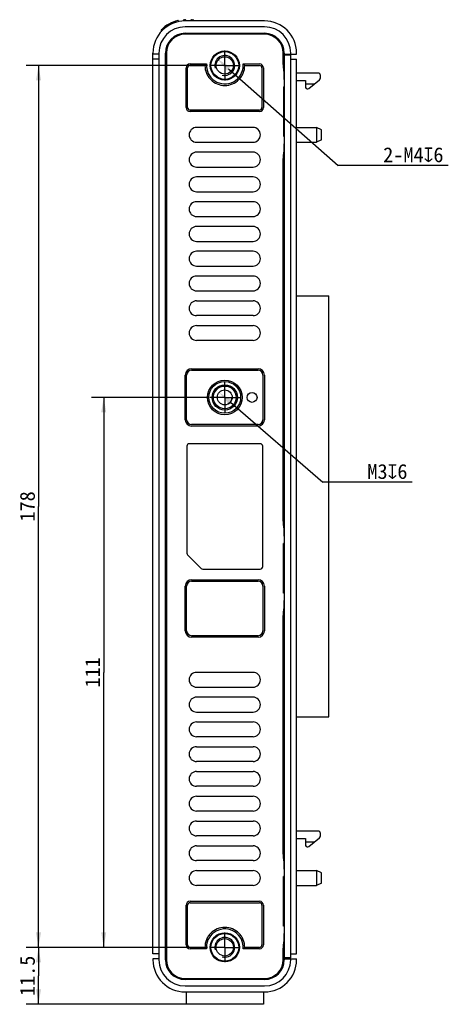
# Model space of a CAD drawing. Header units: millimetres. Extents: x 0 to 1189, y 0 to 841.
# Tile 1 of 6: x 304 to 391, y 343 to 542. Entities that reach past the tile are written whole.
import ezdxf

# ---------------------------------------------------------------- set-up
doc = ezdxf.new("R2010")
doc.units = ezdxf.units.MM
doc.header["$LTSCALE"] = 65.395
doc.header["$PDMODE"] = 3
doc.header["$PDSIZE"] = 8
doc.linetypes.add('CENTER', pattern=[0.6, 0.375, -0.075, 0.075, -0.075])
doc.layers.get('0').update_dxf_attribs({"linetype": 'CONTINUOUS'})
doc.layers.get('Defpoints').update_dxf_attribs({"linetype": 'CONTINUOUS'})
for name, color, linetype in [('00_COMPONENTS', 7, 'CONTINUOUS'), ('03_ALL_AXES', 7, 'CONTINUOUS'), ('51__DRAFT_DIMS', 7, 'CONTINUOUS')]:
    doc.layers.add(name, color=color, linetype=linetype)
doc.styles.get("Standard").update_dxf_attribs({"font": 'simfang.ttf'})
doc.dimstyles.new('DIMSTYLE_1', dxfattribs={"dimtxt": 3, "dimasz": 3, "dimexe": 2.5, "dimexo": 0.5, "dimgap": 0.75, "dimtad": 1, "dimdsep": 46, "dimtxsty": 'STANDARD', "dimblk": '_FILLED', "dimblk1": '_FILLED', "dimblk2": '_FILLED', "dimcen": 0.09, "dimclrt": 3, "dimazin": 2, "dimtp": 0.5, "dimtm": 0.5, "dimtfac": 1, "dimtofl": 0, "dimtmove": 0, "dimatfit": 3, "dimldrblk": '_FILLED', "dimfxl": 1, "dimtolj": 1, "dimarcsym": 0})
doc.dimstyles.new('DIMSTYLE_3', dxfattribs={"dimtxt": 3, "dimasz": 3, "dimexe": 2.5, "dimexo": 0.5, "dimgap": 0.75, "dimtad": 1, "dimdsep": 46, "dimtxsty": 'STANDARD', "dimblk": '_FILLED', "dimblk1": '_FILLED', "dimblk2": '_FILLED', "dimcen": 0.09, "dimclrt": 3, "dimazin": 2, "dimtp": 0.3, "dimtm": 0.3, "dimtfac": 1, "dimtofl": 0, "dimtmove": 0, "dimatfit": 3, "dimldrblk": '_FILLED', "dimfxl": 1, "dimtolj": 1, "dimarcsym": 0})
doc.dimstyles.new('DIMSTYLE_4', dxfattribs={"dimtxt": 3, "dimasz": 3, "dimexe": 2.5, "dimexo": 0.5, "dimgap": 0.75, "dimtad": 1, "dimdsep": 46, "dimtxsty": 'STANDARD', "dimblk": '_FILLED', "dimblk1": '_FILLED', "dimblk2": '_FILLED', "dimcen": 0.09, "dimclrt": 3, "dimazin": 2, "dimtp": 0.2, "dimtm": 0.2, "dimtfac": 1, "dimtofl": 0, "dimtmove": 0, "dimatfit": 3, "dimldrblk": '_FILLED', "dimfxl": 1, "dimtolj": 1, "dimarcsym": 0})
doc.dimstyles.new('DIMSTYLE_5', dxfattribs={"dimtxt": 3, "dimasz": 3, "dimexe": 2.5, "dimexo": 0.5, "dimtad": 1, "dimdsep": 46, "dimtxsty": 'STANDARD', "dimblk": '_FILLED', "dimblk1": '_FILLED', "dimblk2": '_FILLED', "dimcen": 0.09, "dimclrt": 3, "dimazin": 2, "dimtp": 0.1, "dimtm": 0.1, "dimtfac": 1, "dimtofl": 0, "dimtmove": 0, "dimatfit": 1, "dimldrblk": '_FILLED', "dimfxl": 1, "dimtolj": 1, "dimarcsym": 0})

# ---------------------------------------------------------------- blocks, each defined once
blk = doc.blocks.new('_FILLED')
at = {"color": 0, "linetype": 'ByBlock'}
blk.add_solid([(0, 0), (-1, 0.167), (-1, -0.167)], dxfattribs=at)
blk = doc.blocks.new('*D5')
at = {"layer": '51__DRAFT_DIMS', "color": 0, "lineweight": -2}
for p in [(346.23, 532.11), (390.59, 512.57)]:
    blk.add_line(p, (368.35, 512.57), dxfattribs=at)
at = {"layer": 'Defpoints', "color": 0}
for p in [(343.98, 534.1), (346.98, 531.45)]:
    blk.add_point(p, dxfattribs=at)
at = {"layer": '51__DRAFT_DIMS', "color": 0, "linetype": 'ByBlock', "lineweight": -2, "xscale": 3, "yscale": 3, "zscale": 3, "rotation": 138.5375211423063}
blk.add_blockref('_FILLED', (343.98, 534.1), dxfattribs=at)
at = {"layer": '51__DRAFT_DIMS', "color": 3, "insert": (383.53, 514.73), "char_height": 3, "attachment_point": 5}
blk.add_mtext('\\A1;{2-M4{\\fgdt;x}6}', dxfattribs=at)
blk = doc.blocks.new('*D6')
at = {"layer": '51__DRAFT_DIMS', "color": 0, "lineweight": -2}
for p in [(346.61, 464.79), (383.26, 448.64)]:
    blk.add_line(p, (365.27, 448.64), dxfattribs=at)
at = {"layer": 'Defpoints', "color": 0}
for p in [(344.34, 466.76), (346.61, 464.79)]:
    blk.add_point(p, dxfattribs=at)
at = {"layer": '51__DRAFT_DIMS', "color": 0, "linetype": 'ByBlock', "lineweight": -2, "xscale": 3, "yscale": 3, "zscale": 3, "rotation": 139.1199134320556}
blk.add_blockref('_FILLED', (344.34, 466.76), dxfattribs=at)
at = {"layer": '51__DRAFT_DIMS', "color": 3, "insert": (378.3, 450.8), "char_height": 3, "attachment_point": 5}
blk.add_mtext('\\A1;{M3{\\fgdt;x}6}', dxfattribs=at)
blk = doc.blocks.new('*D7')
at = {"layer": '51__DRAFT_DIMS', "color": 4, "transparency": 16777216}
for p, q in [((341.98, 532.77), (305.38, 532.77)), ((307.88, 532.77), (307.88, 443.77)), ((307.88, 354.77), (307.88, 443.77)), ((341.98, 354.77), (305.38, 354.77))]:
    blk.add_line(p, q, dxfattribs=at)
at = {"layer": '51__DRAFT_DIMS', "color": 4, "transparency": 16777216, "xscale": 3, "yscale": 3, "zscale": 3}
for p, rotation in [((307.88, 532.77), 90), ((307.88, 354.77), 270)]:
    blk.add_blockref('_FILLED', p, dxfattribs=dict(at, rotation=rotation))
at = {"layer": '51__DRAFT_DIMS', "color": 3, "transparency": 16777216, "insert": (304.13, 443.77), "char_height": 3, "width": 6.6094, "attachment_point": 2, "rotation": 90, "line_spacing_factor": 0.9}
blk.add_mtext('178', dxfattribs=at)
blk = doc.blocks.new('*D8')
at = {"layer": '51__DRAFT_DIMS', "color": 4, "transparency": 16777216}
for p, q in [((341.98, 354.77), (305.38, 354.77)), ((307.88, 354.77), (307.88, 349.02)), ((307.88, 343.27), (307.88, 349.02)), ((338.98, 343.27), (305.38, 343.27))]:
    blk.add_line(p, q, dxfattribs=at)
at = {"layer": '51__DRAFT_DIMS', "color": 4, "transparency": 16777216, "xscale": 3, "yscale": 3, "zscale": 3}
for p, rotation in [((307.88, 354.77), 90), ((307.88, 343.27), 270)]:
    blk.add_blockref('_FILLED', p, dxfattribs=dict(at, rotation=rotation))
at = {"layer": '51__DRAFT_DIMS', "color": 3, "transparency": 16777216, "insert": (304.13, 349.02), "char_height": 3, "width": 8.8125, "attachment_point": 2, "rotation": 90, "line_spacing_factor": 0.9}
blk.add_mtext('11.5', dxfattribs=at)
blk = doc.blocks.new('*D9')
at = {"layer": '51__DRAFT_DIMS', "color": 4, "transparency": 16777216}
for p, q in [((341.98, 465.77), (318.54, 465.77)), ((321.04, 465.77), (321.04, 410.27)), ((321.04, 354.77), (321.04, 410.27)), ((341.98, 354.77), (318.54, 354.77))]:
    blk.add_line(p, q, dxfattribs=at)
at = {"layer": '51__DRAFT_DIMS', "color": 4, "transparency": 16777216, "xscale": 3, "yscale": 3, "zscale": 3}
for p, rotation in [((321.04, 465.77), 90), ((321.04, 354.77), 270)]:
    blk.add_blockref('_FILLED', p, dxfattribs=dict(at, rotation=rotation))
at = {"layer": '51__DRAFT_DIMS', "color": 3, "transparency": 16777216, "insert": (317.29, 410.27), "char_height": 3, "width": 6.6094, "attachment_point": 2, "rotation": 90, "line_spacing_factor": 0.9}
blk.add_mtext('111', dxfattribs=at)

msp = doc.modelspace()

# ---------------------------------------------------------------- linework, layer by layer
at = {"layer": '00_COMPONENTS', "color": 7}
for p, q in [((336.128, 541.727), (336.128, 541.595)), ((337.126, 541.727), (337.126, 541.882)), ((337.361, 541.986), (337.524, 541.989)), ((353.479, 541.774), (337.479, 541.774)), ((353.479, 540.574), (337.479, 540.574)), ((337.626, 541.74), (337.626, 541.889)), ((338.629, 541.91), (338.629, 541.758)), ((338.727, 542.01), (339.027, 542.015)), ((339.129, 541.915), (339.129, 541.767)), ((332.651, 539.914), (332.651, 539.589)), ((337.479, 539.274), (353.479, 539.274)), ((353.479, 539.074), (337.479, 539.074)), ((330.979, 353.474), (330.979, 535.274)), ((332.179, 535.074), (330.979, 535.074)), ((332.179, 535.274), (332.179, 352.274)), ((333.479, 352.274), (333.479, 535.274)), ((333.679, 535.274), (333.679, 352.274)), ((357.279, 532.974), (357.279, 535.274)), ((357.279, 535.074), (359.979, 535.074)), ((357.479, 534.874), (357.279, 534.674)), ((357.479, 535.274), (357.479, 535.074)), ((357.479, 534.874), (357.479, 352.674)), ((358.779, 534.874), (357.479, 534.874)), ((358.779, 535.074), (358.779, 535.274)), ((358.779, 352.674), (358.779, 534.874)), ((359.979, 535.074), (359.979, 535.274)), ((332.179, 534.074), (330.979, 534.074)), ((338.479, 533.074), (341.776, 533.074)), ((338.479, 532.774), (341.464, 532.774)), ((349.193, 532.728), (349.182, 533.074)), ((349.182, 533.074), (352.479, 533.074)), ((349.494, 532.774), (352.479, 532.774)), ((357.279, 533.374), (357.479, 533.374)), ((358.779, 534.074), (359.979, 534.074)), ((359.979, 353.474), (359.979, 534.074)), ((337.679, 524.274), (337.679, 532.274)), ((337.979, 524.274), (337.979, 532.274)), ((352.979, 532.274), (352.979, 524.274)), ((353.279, 532.274), (353.279, 524.274)), ((357.314, 531.974), (357.384, 531.974)), ((364.279, 531.236), (359.979, 531.236)), ((364.779, 530.276), (364.779, 530.736)), ((359.979, 529.736), (361.779, 529.736)), ((361.779, 529.736), (361.779, 528.336)), ((361.779, 529.036), (363.529, 529.036)), ((362.416, 528.145), (364.591, 529.885)), ((357.349, 528.474), (357.349, 518.474)), ((357.349, 528.474), (357.479, 528.474)), ((362.079, 528.036), (362.103, 528.036)), ((352.479, 523.774), (338.479, 523.774)), ((352.479, 523.474), (338.479, 523.474)), ((351.179, 520.274), (339.779, 520.274)), ((359.979, 520.273), (364.016, 520.273)), ((364.016, 520.273), (364.016, 517.276)), ((364.98, 519.803), (364.016, 520.273)), ((364.98, 517.746), (364.98, 519.803)), ((339.779, 517.274), (351.179, 517.274)), ((357.349, 518.474), (357.479, 518.474)), ((359.979, 517.276), (364.016, 517.276)), ((364.98, 517.746), (364.016, 517.276)), ((351.179, 515.274), (339.779, 515.274)), ((357.314, 514.974), (357.384, 514.974)), ((357.279, 440.774), (357.279, 513.974)), ((357.479, 513.574), (357.279, 513.574)), ((339.779, 512.274), (351.179, 512.274)), ((351.179, 510.274), (339.779, 510.274)), ((339.779, 507.274), (351.179, 507.274)), ((351.179, 505.274), (339.779, 505.274)), ((339.779, 502.274), (351.179, 502.274)), ((351.179, 500.274), (339.779, 500.274)), ((339.779, 497.274), (351.179, 497.274)), ((351.179, 495.274), (339.779, 495.274)), ((339.779, 492.274), (351.179, 492.274)), ((351.179, 490.274), (339.779, 490.274)), ((339.779, 487.274), (351.179, 487.274)), ((339.779, 485.274), (351.179, 485.274)), ((359.979, 486.274), (366.479, 486.274)), ((366.479, 401.274), (366.479, 486.274)), ((351.179, 482.274), (339.779, 482.274)), ((339.779, 480.274), (351.179, 480.274)), ((351.179, 477.274), (339.779, 477.274)), ((338.779, 471.574), (352.179, 471.574)), ((338.779, 471.274), (352.179, 471.274)), ((337.479, 461.274), (337.479, 470.274)), ((337.779, 461.274), (337.779, 470.274)), ((353.179, 470.274), (353.179, 461.274)), ((353.479, 470.274), (353.479, 461.274)), ((352.179, 460.274), (338.779, 460.274)), ((352.179, 459.974), (338.779, 459.974)), ((337.829, 455.924), (337.829, 434.332)), ((352.629, 456.424), (338.329, 456.424)), ((353.129, 431.624), (353.129, 455.924)), ((357.479, 441.174), (357.279, 441.174)), ((357.384, 439.774), (357.314, 439.774)), ((357.479, 436.274), (357.349, 436.274)), ((357.349, 426.274), (357.349, 436.274)), ((340.682, 431.271), (337.975, 433.978)), ((341.036, 431.124), (352.629, 431.124)), ((337.479, 418.674), (337.479, 427.674)), ((337.779, 418.674), (337.779, 427.674)), ((338.779, 428.974), (352.179, 428.974)), ((338.779, 428.674), (352.179, 428.674)), ((353.179, 427.674), (353.179, 418.674)), ((353.479, 427.674), (353.479, 418.674)), ((357.479, 426.274), (357.349, 426.274)), ((357.279, 373.574), (357.279, 421.774)), ((357.479, 421.374), (357.279, 421.374)), ((357.314, 422.774), (357.384, 422.774)), ((352.179, 417.674), (338.779, 417.674)), ((352.179, 417.374), (338.779, 417.374)), ((351.179, 410.274), (339.779, 410.274)), ((339.779, 407.274), (351.179, 407.274)), ((351.179, 405.274), (339.779, 405.274)), ((339.779, 402.274), (351.179, 402.274)), ((339.779, 400.274), (351.179, 400.274)), ((359.979, 401.274), (366.479, 401.274)), ((351.179, 397.274), (339.779, 397.274)), ((339.779, 395.274), (351.179, 395.274)), ((351.179, 392.274), (339.779, 392.274)), ((339.779, 390.274), (351.179, 390.274)), ((351.179, 387.274), (339.779, 387.274)), ((339.779, 385.274), (351.179, 385.274)), ((351.179, 382.274), (339.779, 382.274)), ((339.779, 380.274), (351.179, 380.274)), ((364.279, 378.236), (359.979, 378.236)), ((364.779, 377.276), (364.779, 377.736)), ((351.179, 377.274), (339.779, 377.274)), ((359.979, 376.736), (361.779, 376.736)), ((361.779, 376.736), (361.779, 375.336)), ((361.779, 376.036), (363.529, 376.036)), ((362.416, 375.145), (364.591, 376.885)), ((339.779, 375.274), (351.179, 375.274)), ((357.479, 373.974), (357.279, 373.974)), ((362.079, 375.036), (362.103, 375.036)), ((351.179, 372.274), (339.779, 372.274)), ((357.384, 372.574), (357.314, 372.574)), ((339.779, 370.274), (351.179, 370.274)), ((359.979, 370.273), (364.016, 370.273)), ((364.98, 369.803), (364.016, 370.273)), ((364.016, 370.273), (364.016, 367.276)), ((364.98, 367.746), (364.98, 369.803)), ((357.479, 369.074), (357.349, 369.074)), ((357.349, 359.074), (357.349, 369.074)), ((364.98, 367.746), (364.016, 367.276)), ((351.179, 367.274), (339.779, 367.274)), ((359.979, 367.276), (364.016, 367.276)), ((338.479, 364.074), (352.479, 364.074)), ((338.479, 363.774), (352.479, 363.774)), ((337.679, 355.274), (337.679, 363.274)), ((337.979, 355.274), (337.979, 363.274)), ((352.979, 363.274), (352.979, 355.274)), ((353.279, 363.274), (353.279, 355.274)), ((357.479, 359.074), (357.349, 359.074)), ((341.464, 354.774), (338.479, 354.774)), ((341.776, 354.474), (338.479, 354.474)), ((341.764, 354.82), (341.776, 354.474)), ((352.479, 354.474), (349.182, 354.474)), ((352.479, 354.774), (349.494, 354.774)), ((357.279, 352.274), (357.279, 354.574)), ((357.479, 354.174), (357.279, 354.174)), ((357.314, 355.574), (357.384, 355.574)), ((332.179, 353.474), (330.979, 353.474)), ((332.179, 352.474), (330.979, 352.474)), ((330.979, 352.474), (330.979, 352.274)), ((357.279, 352.874), (357.479, 352.674)), ((357.279, 352.474), (359.979, 352.474)), ((358.779, 352.674), (357.479, 352.674)), ((357.479, 352.474), (357.479, 352.274)), ((358.779, 353.474), (359.979, 353.474)), ((358.779, 352.274), (358.779, 352.474)), ((359.979, 352.274), (359.979, 352.474)), ((337.479, 348.474), (353.479, 348.474)), ((353.479, 348.274), (337.479, 348.274)), ((337.479, 346.974), (353.479, 346.974)), ((337.479, 345.774), (353.479, 345.774)), ((337.679, 345.774), (337.679, 343.274)), ((353.279, 345.774), (353.279, 343.274)), ((353.279, 343.274), (337.679, 343.274))]:
    msp.add_line(p, q, dxfattribs=at)
msp.add_lwpolyline([(332.68, 539.984), (332.67, 539.972), (332.661, 539.958), (332.655, 539.943), (332.652, 539.927), (332.651, 539.914)], dxfattribs=at)
for centre, radius in [((345.479, 532.774), 2.95), ((345.479, 532.774), 2.8), ((345.479, 532.774), 1.75), ((345.479, 465.774), 3.5), ((345.479, 465.774), 3.2), ((345.479, 465.774), 2.55), ((345.479, 465.774), 2.3), ((345.479, 465.774), 1.5), ((350.979, 465.774), 1), ((345.479, 354.774), 2.95), ((345.479, 354.774), 2.8), ((345.479, 354.774), 1.75)]:
    msp.add_circle(centre, radius, dxfattribs=at)
for centre, radius, start, end in [((337.479, 535.274), 6.5, 90, 180), ((337.479, 535.274), 5.3, 90, 180), ((337.479, 535.237), 6.75, 102.60482, 135.30988), ((336.028, 541.727), 0.1, 0, 102.60482), ((337.226, 541.882), 0.1, 92.18159, 180), ((337.479, 535.237), 6.75, 91, 92.18159), ((337.526, 541.889), 0.1, 0, 91), ((338.729, 541.91), 0.1, 91, 180), ((339.029, 541.915), 0.1, 0, 91), ((353.479, 535.274), 6.5, 0, 90), ((353.479, 535.274), 5.3, 0, 90), ((337.479, 535.274), 4, 90, 180), ((337.479, 535.274), 3.8, 90, 180), ((353.479, 535.274), 4, 0, 90), ((353.479, 535.274), 3.8, 0, 90), ((338.479, 532.274), 0.8, 90, 180), ((338.479, 532.274), 0.5, 90, 180), ((345.479, 532.774), 3.715, 175.3685, 359.29118), ((352.479, 532.274), 0.8, 0, 90), ((352.479, 532.274), 0.5, 0, 90), ((364.279, 530.736), 0.5, 0, 90), ((364.279, 530.276), 0.5, 308.65981, 360), ((362.079, 528.336), 0.3, 180, 270), ((362.103, 528.536), 0.5, 270, 308.65981), ((338.479, 524.274), 0.8, 180, 270), ((338.479, 524.274), 0.5, 180, 270), ((352.479, 524.274), 0.8, 270, 360), ((352.479, 524.274), 0.5, 270, 360), ((339.779, 518.774), 1.5, 90, 270), ((351.179, 518.774), 1.5, 270, 90), ((339.779, 513.774), 1.5, 90, 270), ((351.179, 513.774), 1.5, 270, 90), ((339.779, 508.774), 1.5, 90, 270), ((351.179, 508.774), 1.5, 270, 90), ((339.779, 503.774), 1.5, 90, 270), ((351.179, 503.774), 1.5, 270, 90), ((339.779, 498.774), 1.5, 90, 270), ((351.179, 498.774), 1.5, 270, 90), ((339.779, 493.774), 1.5, 90, 270), ((351.179, 493.774), 1.5, 270, 90), ((339.779, 488.774), 1.5, 90, 270), ((351.179, 488.774), 1.5, 270, 90), ((339.779, 483.774), 1.5, 90, 270), ((351.179, 483.774), 1.5, 270, 90), ((339.779, 478.774), 1.5, 90, 270), ((351.179, 478.774), 1.5, 270, 90), ((338.779, 470.274), 1.3, 90, 180), ((338.779, 470.274), 1, 90, 180), ((352.179, 470.274), 1.3, 0, 90), ((352.179, 470.274), 1, 0, 90), ((338.779, 461.274), 1.3, 180, 270), ((338.779, 461.274), 1, 180, 270), ((352.179, 461.274), 1.3, 270, 360), ((352.179, 461.274), 1, 270, 360), ((338.329, 455.924), 0.5, 90, 180), ((352.629, 455.924), 0.5, 0, 90), ((338.329, 434.332), 0.5, 180, 225), ((341.036, 431.624), 0.5, 225, 270), ((352.629, 431.624), 0.5, 270, 360), ((338.779, 427.674), 1.3, 90, 180), ((338.779, 427.674), 1, 90, 180), ((352.179, 427.674), 1.3, 0, 90), ((352.179, 427.674), 1, 0, 90), ((338.779, 418.674), 1.3, 180, 270), ((338.779, 418.674), 1, 180, 270), ((352.179, 418.674), 1.3, 270, 360), ((352.179, 418.674), 1, 270, 360), ((339.779, 408.774), 1.5, 90, 270), ((351.179, 408.774), 1.5, 270, 90), ((339.779, 403.774), 1.5, 90, 270), ((351.179, 403.774), 1.5, 270, 90), ((339.779, 398.774), 1.5, 90, 270), ((351.179, 398.774), 1.5, 270, 90), ((339.779, 393.774), 1.5, 90, 270), ((351.179, 393.774), 1.5, 270, 90), ((339.779, 388.774), 1.5, 90, 270), ((351.179, 388.774), 1.5, 270, 90), ((339.779, 383.774), 1.5, 90, 270), ((351.179, 383.774), 1.5, 270, 90), ((339.779, 378.774), 1.5, 90, 270), ((351.179, 378.774), 1.5, 270, 90), ((364.279, 377.736), 0.5, 0, 90), ((364.279, 377.276), 0.5, 308.65981, 360), ((339.779, 373.774), 1.5, 90, 270), ((351.179, 373.774), 1.5, 270, 90), ((362.079, 375.336), 0.3, 180, 270), ((362.103, 375.536), 0.5, 270, 308.65981), ((339.779, 368.774), 1.5, 90, 270), ((351.179, 368.774), 1.5, 270, 90), ((338.479, 363.274), 0.8, 90, 180), ((338.479, 363.274), 0.5, 90, 180), ((352.479, 363.274), 0.8, 0, 90), ((352.479, 363.274), 0.5, 0, 90), ((345.479, 354.774), 3.715, 355.3685, 179.29118), ((338.479, 355.274), 0.8, 180, 270), ((338.479, 355.274), 0.5, 180, 270), ((352.479, 355.274), 0.8, 270, 360), ((352.479, 355.274), 0.5, 270, 360), ((337.479, 352.274), 6.5, 180, 270), ((337.479, 352.274), 5.3, 180, 270), ((337.479, 352.274), 4, 180, 270), ((337.479, 352.274), 3.8, 180, 270), ((353.479, 352.274), 6.5, 270, 360), ((353.479, 352.274), 5.3, 270, 360), ((353.479, 352.274), 4, 270, 360), ((353.479, 352.274), 3.8, 270, 360)]:
    msp.add_arc(centre, radius, start, end, dxfattribs=at)
at = {"layer": '00_COMPONENTS', "color": 4}
for centre in [(345.479, 532.774), (345.479, 354.774)]:
    msp.add_arc(centre, 2, 255, 195, dxfattribs=at)
at = {"layer": '00_COMPONENTS', "color": 7}
for centre, major_axis, start_param, end_param in [((357.314, 532.974), (0, 1), -4.712389, -3.1415927), ((357.384, 529.974), (0, 2), -1.5707963, 0), ((357.384, 516.974), (0, 2), 3.1415927, 4.712389), ((357.314, 513.974), (0, 1), 0, 1.5707963), ((357.314, 440.774), (0, 1), -4.712389, -3.1415927), ((357.384, 437.774), (0, 2), -1.5707963, 0), ((357.384, 424.774), (0, 2), 3.1415927, 4.712389), ((357.314, 421.774), (0, 1), 0, 1.5707963), ((357.314, 373.574), (0, 1), -4.712389, -3.1415927), ((357.384, 370.574), (0, 2), -1.5707963, 0), ((357.384, 357.574), (0, 2), 3.1415927, 4.712389), ((357.314, 354.574), (0, 1), 0, 1.5707963)]:
    msp.add_ellipse(centre, major_axis=major_axis, ratio=0.0349208, start_param=start_param, end_param=end_param, dxfattribs=at)
for points, knots in [([(337.361, 541.986), (337.349, 541.986), (337.339, 541.937), (337.33, 541.909), (337.326, 541.885)], [0, 0, 0, 0, 0.3216903, 1, 1, 1, 1]), ([(341.463, 532.774), (341.515, 532.823), (341.607, 532.935), (341.721, 533.026), (341.776, 533.074)], [0, 0, 0, 0, 0.4928295, 1, 1, 1, 1]), ([(341.464, 532.774), (341.464, 532.251), (341.6, 531.448), (342.107, 530.519), (342.776, 529.703), (343.897, 528.952), (345.479, 528.639), (347.061, 528.952), (348.181, 529.703), (348.851, 530.519), (349.358, 531.448), (349.494, 532.251), (349.494, 532.774)], [0, 0, 0, 0, 0.1247907, 0.1875559, 0.2503211, 0.3751392, 0.5, 0.6248608, 0.7496789, 0.8124441, 0.8752093, 1, 1, 1, 1]), ([(349.494, 532.774), (349.443, 532.823), (349.35, 532.935), (349.237, 533.026), (349.182, 533.074)], [0, 0, 0, 0, 0.4928297, 1, 1, 1, 1]), ([(349.494, 354.774), (349.494, 355.298), (349.358, 356.101), (348.851, 357.029), (348.181, 357.846), (347.061, 358.597), (345.479, 358.91), (343.897, 358.597), (342.776, 357.846), (342.107, 357.029), (341.6, 356.101), (341.464, 355.298), (341.464, 354.774)], [0, 0, 0, 0, 0.1247907, 0.1875559, 0.2503211, 0.3751392, 0.5, 0.6248608, 0.7496789, 0.8124441, 0.8752093, 1, 1, 1, 1]), ([(341.463, 354.774), (341.515, 354.725), (341.607, 354.613), (341.721, 354.523), (341.776, 354.474)], [0, 0, 0, 0, 0.4928297, 1, 1, 1, 1]), ([(349.494, 354.774), (349.443, 354.725), (349.35, 354.613), (349.237, 354.523), (349.182, 354.474)], [0, 0, 0, 0, 0.4928295, 1, 1, 1, 1])]:
    msp.add_open_spline(points, degree=3, knots=knots, dxfattribs=at)
at = {"layer": '03_ALL_AXES', "color": 1, "linetype": 'CENTER'}
for p, q in [((345.479, 532.774), (345.479, 535.775)), ((345.479, 532.774), (342.479, 532.774)), ((345.479, 532.774), (345.479, 529.774)), ((345.479, 532.774), (348.479, 532.774)), ((345.479, 465.774), (345.479, 468.775)), ((345.479, 465.774), (342.479, 465.774)), ((345.479, 465.774), (345.479, 462.774)), ((345.479, 465.774), (348.479, 465.774)), ((345.479, 354.774), (345.479, 357.775)), ((345.479, 354.774), (342.479, 354.774)), ((345.479, 354.774), (348.479, 354.774)), ((345.479, 354.774), (345.479, 351.774))]:
    msp.add_line(p, q, dxfattribs=at)
at = {"layer": '51__DRAFT_DIMS', "color": 4}
for centre, radius, start in [((345.479, 532.774), 2, 304.50128), ((345.479, 465.774), 1.5, 300.68496)]:
    msp.add_arc(centre, radius, start, 360, dxfattribs=at)

# ---------------------------------------------------------------- dimensions: what is measured, and where the dimension line sits
for base, p1, angle, dimstyle, picture, middle in [((307.876, 354.774), (342.479, 532.774), 270, 'DIMSTYLE_1', '*D7', (307.876, 443.868)), ((321.041, 354.774), (342.479, 465.774), 270, 'DIMSTYLE_3', '*D9', (321.041, 410.269)), ((307.876, 354.774), (339.479, 343.274), 90, 'DIMSTYLE_4', '*D8', (307.876, 349.104))]:
    dim = msp.add_linear_dim(base=base, p1=p1, p2=(342.479, 354.774), angle=angle, dimstyle=dimstyle, dxfattribs=at)
    dim.commit()
    dim.dimension.update_dxf_attribs({"geometry": picture, "text_midpoint": middle, "dimtype": 160})
for p1, p2, text, picture, middle in [((346.978, 531.45), (343.98, 534.099), '{2-M<>{\\fgdt;x}6}', '*D5', (383.525, 512.57)), ((346.613, 464.793), (344.345, 466.756), '{M<>{\\fgdt;x}6}', '*D6', (378.297, 448.644))]:
    dim = msp.add_diameter_dim_2p(p1=p1, p2=p2, text=text, dimstyle='DIMSTYLE_5', override={"dimtih": 1, "dimtoh": 1, "dimpost": '<>'}, dxfattribs=at)
    dim.commit()
    dim.dimension.update_dxf_attribs({"geometry": picture, "text_midpoint": middle, "dimtype": 163})

doc.saveas('drawing.dxf')
